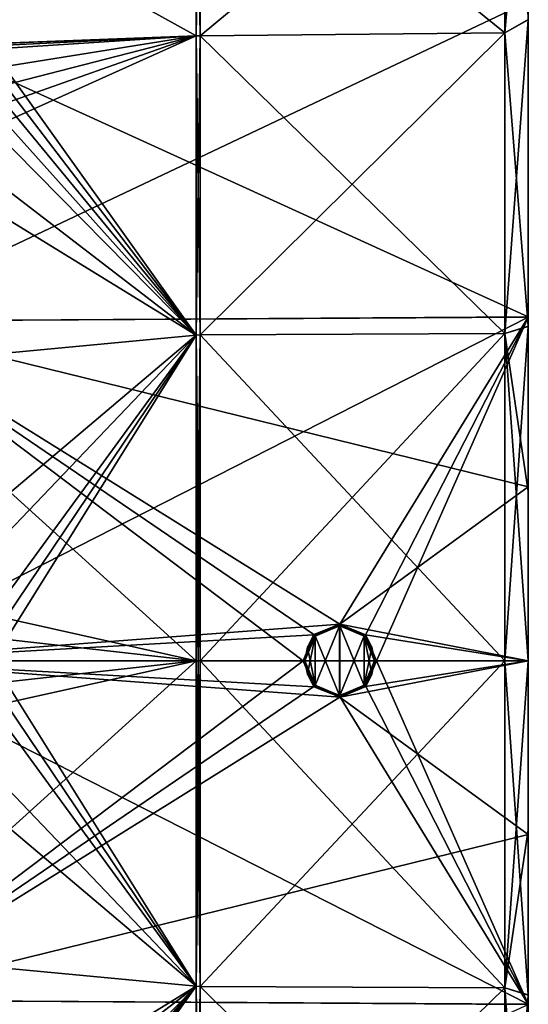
# Model space of a CAD drawing. Extents: x -65 to 0, y -51 to 51.
# Tile 11 of 16: x -22 to 0, y -15 to 27. Entities that reach past the tile are written whole.
import ezdxf

# ---------------------------------------------------------------- set-up
doc = ezdxf.new("R2010")
doc.units = 0
doc.header["$LTSCALE"] = 65.185185
for name, color, linetype in [('1', 7, 'CONTINUOUS'), ('197', 7, 'CONTINUOUS'), ('198', 7, 'CONTINUOUS'), ('199', 7, 'CONTINUOUS'), ('2', 7, 'CONTINUOUS'), ('3', 7, 'CONTINUOUS'), ('34', 7, 'CONTINUOUS'), ('37', 7, 'CONTINUOUS'), ('38', 7, 'CONTINUOUS'), ('39', 7, 'CONTINUOUS'), ('4', 7, 'CONTINUOUS'), ('40', 7, 'CONTINUOUS'), ('41', 7, 'CONTINUOUS'), ('42', 7, 'CONTINUOUS'), ('43', 7, 'CONTINUOUS'), ('44', 7, 'CONTINUOUS'), ('5', 7, 'CONTINUOUS')]:
    doc.layers.add(name, color=color, linetype=linetype)

msp = doc.modelspace()

# ---------------------------------------------------------------- linework, layer by layer
at = {"layer": '1', "linetype": 'CONTINUOUS'}
for points in [[(-9.093, 1.103, -51.472), (-7.996, 1.554, -51.483), (-9.036, 1.051, -50), (-9.093, 1.103, -51.472)], [(-9.036, 1.051, -50), (-7.996, 1.554, -51.483), (-7.994, 1.476, -50), (-9.036, 1.051, -50)], [(-7.996, 1.554, -51.483), (-6.901, 1.101, -51.518), (-7.994, 1.476, -50), (-7.996, 1.554, -51.483)], [(-7.994, 1.476, -50), (-6.901, 1.101, -51.518), (-6.957, 1.044, -50), (-7.994, 1.476, -50)], [(-9.553, 0, -51.474), (-9.093, 1.103, -51.472), (-9.476, 0, -50), (-9.553, 0, -51.474)], [(-9.476, 0, -50), (-9.093, 1.103, -51.472), (-9.362, 0.569, -50), (-9.476, 0, -50)], [(-9.362, 0.569, -50), (-9.093, 1.103, -51.472), (-9.036, 1.051, -50), (-9.362, 0.569, -50)], [(-6.901, 1.101, -51.518), (-6.443, 0, -51.539), (-6.957, 1.044, -50), (-6.901, 1.101, -51.518)], [(-6.443, 0, -51.539), (-6.524, 0, -50), (-6.957, 1.044, -50), (-6.443, 0, -51.539)]]:
    msp.add_3dface(points, dxfattribs=at)
at = {"layer": '197', "linetype": 'CONTINUOUS'}
for points in [[(-7.999, 1.554, 51.483), (-9.098, 1.099, 51.472), (-8.006, 1.476, 50), (-7.999, 1.554, 51.483)], [(-8.006, 1.476, 50), (-9.098, 1.099, 51.472), (-9.043, 1.044, 50), (-8.006, 1.476, 50)], [(-6.964, 1.051, 50), (-7.999, 1.554, 51.483), (-8.006, 1.476, 50), (-6.964, 1.051, 50)], [(-6.899, 1.099, 51.518), (-7.999, 1.554, 51.483), (-6.964, 1.051, 50), (-6.899, 1.099, 51.518)], [(-9.098, 1.099, 51.472), (-9.553, 0, 51.474), (-9.043, 1.044, 50), (-9.098, 1.099, 51.472)], [(-9.553, 0, 51.474), (-9.476, 0, 50), (-9.043, 1.044, 50), (-9.553, 0, 51.474)], [(-6.638, 0.569, 50), (-6.899, 1.099, 51.518), (-6.964, 1.051, 50), (-6.638, 0.569, 50)], [(-6.443, 0, 51.539), (-6.899, 1.099, 51.518), (-6.524, 0, 50), (-6.443, 0, 51.539)], [(-6.524, 0, 50), (-6.899, 1.099, 51.518), (-6.638, 0.569, 50), (-6.524, 0, 50)]]:
    msp.add_3dface(points, dxfattribs=at)
at = {"layer": '198', "linetype": 'CONTINUOUS'}
for points in [[(-9.553, 0, 51.474), (-9.095, -1.102, 51.472), (-9.476, 0, 50), (-9.553, 0, 51.474)], [(-9.476, 0, 50), (-9.095, -1.102, 51.472), (-9.362, -0.569, 50), (-9.476, 0, 50)], [(-6.899, -1.099, 51.518), (-6.443, 0, 51.539), (-6.957, -1.044, 50), (-6.899, -1.099, 51.518)], [(-6.443, 0, 51.539), (-6.524, 0, 50), (-6.957, -1.044, 50), (-6.443, 0, 51.539)], [(-9.362, -0.569, 50), (-9.095, -1.102, 51.472), (-9.036, -1.051, 50), (-9.362, -0.569, 50)], [(-9.095, -1.102, 51.472), (-7.99, -1.554, 51.483), (-9.036, -1.051, 50), (-9.095, -1.102, 51.472)], [(-9.036, -1.051, 50), (-7.99, -1.554, 51.483), (-7.994, -1.476, 50), (-9.036, -1.051, 50)], [(-7.994, -1.476, 50), (-7.99, -1.554, 51.483), (-6.957, -1.044, 50), (-7.994, -1.476, 50)], [(-7.99, -1.554, 51.483), (-6.899, -1.099, 51.518), (-6.957, -1.044, 50), (-7.99, -1.554, 51.483)]]:
    msp.add_3dface(points, dxfattribs=at)
at = {"layer": '199', "linetype": 'CONTINUOUS'}
for points in [[(-8.006, 1.476, 50), (-9.043, 1.044, 50), (-9.036, -1.051, 50), (-8.006, 1.476, 50)], [(-8.006, 1.476, 50), (-9.036, -1.051, 50), (-7.994, -1.476, 50), (-8.006, 1.476, 50)], [(-6.964, 1.051, 50), (-8.006, 1.476, 50), (-7.994, -1.476, 50), (-6.964, 1.051, 50)], [(-9.043, 1.044, 50), (-9.476, 0, 50), (-9.362, -0.569, 50), (-9.043, 1.044, 50)], [(-9.043, 1.044, 50), (-9.362, -0.569, 50), (-9.036, -1.051, 50), (-9.043, 1.044, 50)], [(-6.964, 1.051, 50), (-7.994, -1.476, 50), (-6.957, -1.044, 50), (-6.964, 1.051, 50)], [(-6.638, 0.569, 50), (-6.964, 1.051, 50), (-6.957, -1.044, 50), (-6.638, 0.569, 50)], [(-6.524, 0, 50), (-6.638, 0.569, 50), (-6.957, -1.044, 50), (-6.524, 0, 50)]]:
    msp.add_3dface(points, dxfattribs=at)
at = {"layer": '2', "linetype": 'CONTINUOUS'}
for points in [[(-9.036, 1.051, -50), (-7.994, 1.476, -50), (-8.006, -1.476, -50), (-9.036, 1.051, -50)], [(-8.006, -1.476, -50), (-7.994, 1.476, -50), (-6.964, -1.051, -50), (-8.006, -1.476, -50)], [(-7.994, 1.476, -50), (-6.957, 1.044, -50), (-6.964, -1.051, -50), (-7.994, 1.476, -50)], [(-9.362, 0.569, -50), (-9.036, 1.051, -50), (-9.043, -1.044, -50), (-9.362, 0.569, -50)], [(-9.043, -1.044, -50), (-9.036, 1.051, -50), (-8.006, -1.476, -50), (-9.043, -1.044, -50)], [(-6.964, -1.051, -50), (-6.957, 1.044, -50), (-6.638, -0.569, -50), (-6.964, -1.051, -50)], [(-6.957, 1.044, -50), (-6.524, 0, -50), (-6.638, -0.569, -50), (-6.957, 1.044, -50)], [(-9.476, 0, -50), (-9.362, 0.569, -50), (-9.043, -1.044, -50), (-9.476, 0, -50)]]:
    msp.add_3dface(points, dxfattribs=at)
at = {"layer": '3', "linetype": 'CONTINUOUS'}
for points in [[(-9.553, 0, -51.474), (-9.476, 0, -50), (-9.043, -1.044, -50), (-9.553, 0, -51.474)], [(-9.553, 0, -51.474), (-9.043, -1.044, -50), (-9.092, -1.104, -51.472), (-9.553, 0, -51.474)], [(-6.524, 0, -50), (-6.443, 0, -51.539), (-6.895, -1.095, -51.518), (-6.524, 0, -50)], [(-6.638, -0.569, -50), (-6.524, 0, -50), (-6.895, -1.095, -51.518), (-6.638, -0.569, -50)], [(-6.964, -1.051, -50), (-6.638, -0.569, -50), (-6.895, -1.095, -51.518), (-6.964, -1.051, -50)], [(-9.043, -1.044, -50), (-8.006, -1.476, -50), (-9.092, -1.104, -51.472), (-9.043, -1.044, -50)], [(-9.092, -1.104, -51.472), (-8.006, -1.476, -50), (-7.983, -1.553, -51.483), (-9.092, -1.104, -51.472)], [(-8.006, -1.476, -50), (-6.964, -1.051, -50), (-7.983, -1.553, -51.483), (-8.006, -1.476, -50)], [(-7.983, -1.553, -51.483), (-6.964, -1.051, -50), (-6.895, -1.095, -51.518), (-7.983, -1.553, -51.483)]]:
    msp.add_3dface(points, dxfattribs=at)
at = {"layer": '34', "linetype": 'CONTINUOUS'}
for points in [[(-22.77, -1.928, -48.508), (-27.903, -12.495, -46.632), (-14.087, 0, -49.001), (-22.77, -1.928, -48.508)], [(-14.087, 0, -49.001), (-27.903, -12.495, -46.632), (-14.087, -13.805, -47.016), (-14.087, 0, -49.001)], [(-22.731, -0.964, -48.538), (-22.77, -1.928, -48.508), (-14.087, 0, -49.001), (-22.731, -0.964, -48.538)], [(-22.718, 0, -48.549), (-22.731, -0.964, -48.538), (-14.087, 0, -49.001), (-22.718, 0, -48.549)], [(-22.731, -0.964, 48.538), (-22.718, 0, 48.549), (-14.087, -13.805, 47.016), (-22.731, -0.964, 48.538)], [(-14.087, -13.805, 47.016), (-22.718, 0, 48.549), (-14.087, 0, 49.001), (-14.087, -13.805, 47.016)], [(-22.77, -1.928, 48.508), (-22.731, -0.964, 48.538), (-14.087, -13.805, 47.016), (-22.77, -1.928, 48.508)], [(-27.903, -2.125, 48.23), (-25.336, -2.027, 48.369), (-14.087, -13.805, 47.016), (-27.903, -2.125, 48.23)], [(-25.336, -2.027, 48.369), (-22.77, -1.928, 48.508), (-14.087, -13.805, 47.016), (-25.336, -2.027, 48.369)], [(-27.903, -12.495, 46.632), (-27.903, -2.125, 48.23), (-14.087, -13.805, 47.016), (-27.903, -12.495, 46.632)], [(-27.903, -22.275, 42.831), (-27.903, -12.495, 46.632), (-14.087, -13.805, 47.016), (-27.903, -22.275, 42.831)], [(-27.903, -12.495, -46.632), (-27.903, -22.275, -42.831), (-14.087, -13.805, -47.016), (-27.903, -12.495, -46.632)], [(-22.77, -22.584, 42.973), (-27.903, -22.275, 42.831), (-14.087, -13.805, 47.016), (-22.77, -22.584, 42.973)], [(-27.903, -22.275, -42.831), (-25.336, -22.429, -42.902), (-14.087, -13.805, -47.016), (-27.903, -22.275, -42.831)], [(-25.336, -22.429, -42.902), (-22.77, -22.584, -42.973), (-14.087, -13.805, -47.016), (-25.336, -22.429, -42.902)], [(-14.087, -26.492, 41.222), (-22.77, -22.584, 42.973), (-14.087, -13.805, 47.016), (-14.087, -26.492, 41.222)], [(-22.731, -25.104, -41.553), (-22.77, -25.924, -41.045), (-14.087, -13.805, -47.016), (-22.731, -25.104, -41.553)], [(-14.087, -13.805, -47.016), (-22.77, -25.924, -41.045), (-14.087, -26.492, -41.222), (-14.087, -13.805, -47.016)], [(-22.77, -22.584, -42.973), (-22.731, -23.434, -42.518), (-14.087, -13.805, -47.016), (-22.77, -22.584, -42.973)], [(-22.718, -24.274, -42.044), (-22.731, -25.104, -41.553), (-14.087, -13.805, -47.016), (-22.718, -24.274, -42.044)], [(-22.731, -23.434, -42.518), (-22.718, -24.274, -42.044), (-14.087, -13.805, -47.016), (-22.731, -23.434, -42.518)]]:
    msp.add_3dface(points, dxfattribs=at)
at = {"layer": '37', "linetype": 'CONTINUOUS'}
for points in [[(-14.087, 37.033, 32.089), (-14.087, 26.492, 41.222), (-27.903, 34.137, 34.137), (-14.087, 37.033, 32.089)], [(-14.087, 26.492, -41.222), (-14.087, 37.033, -32.089), (-27.903, 34.137, -34.137), (-14.087, 26.492, -41.222)], [(-27.903, 34.137, 34.137), (-14.087, 26.492, 41.222), (-27.903, 25.956, 40.706), (-27.903, 34.137, 34.137)], [(-27.902, 25.959, -40.704), (-14.087, 26.492, -41.222), (-27.903, 34.137, -34.137), (-27.902, 25.959, -40.704)], [(-27.903, 25.956, 40.706), (-14.087, 26.492, 41.222), (-22.77, 25.924, 41.045), (-27.903, 25.956, 40.706)], [(-25.336, 25.94, -40.875), (-14.087, 26.492, -41.222), (-27.902, 25.959, -40.704), (-25.336, 25.94, -40.875)], [(-22.77, 25.924, -41.045), (-14.087, 26.492, -41.222), (-25.336, 25.94, -40.875), (-22.77, 25.924, -41.045)], [(-14.087, 26.492, 41.222), (-14.087, 13.805, 47.016), (-22.77, 25.924, 41.045), (-14.087, 26.492, 41.222)], [(-14.087, 13.805, -47.016), (-14.087, 26.492, -41.222), (-22.77, 22.584, -42.973), (-14.087, 13.805, -47.016)], [(-22.77, 22.584, -42.973), (-14.087, 26.492, -41.222), (-22.731, 23.434, -42.518), (-22.77, 22.584, -42.973)], [(-22.731, 25.104, -41.553), (-14.087, 26.492, -41.222), (-22.77, 25.924, -41.045), (-22.731, 25.104, -41.553)], [(-22.731, 23.434, -42.518), (-14.087, 26.492, -41.222), (-22.718, 24.274, -42.044), (-22.731, 23.434, -42.518)], [(-22.718, 24.274, -42.044), (-14.087, 26.492, -41.222), (-22.731, 25.104, -41.553), (-22.718, 24.274, -42.044)], [(-22.77, 25.924, 41.045), (-14.087, 13.805, 47.016), (-22.731, 25.104, 41.553), (-22.77, 25.924, 41.045)], [(-22.731, 25.104, 41.553), (-14.087, 13.805, 47.016), (-22.718, 24.274, 42.044), (-22.731, 25.104, 41.553)], [(-22.718, 24.274, 42.044), (-14.087, 13.805, 47.016), (-22.731, 23.434, 42.518), (-22.718, 24.274, 42.044)], [(-22.731, 23.434, 42.518), (-14.087, 13.805, 47.016), (-22.77, 22.584, 42.973), (-22.731, 23.434, 42.518)], [(-27.903, 22.275, -42.831), (-14.087, 13.805, -47.016), (-22.77, 22.584, -42.973), (-27.903, 22.275, -42.831)], [(-22.77, 22.584, 42.973), (-14.087, 13.805, 47.016), (-25.336, 22.429, 42.902), (-22.77, 22.584, 42.973)], [(-25.336, 22.429, 42.902), (-14.087, 13.805, 47.016), (-27.903, 22.275, 42.831), (-25.336, 22.429, 42.902)], [(-27.903, 22.275, 42.831), (-14.087, 13.805, 47.016), (-27.903, 12.495, 46.632), (-27.903, 22.275, 42.831)], [(-27.903, 12.495, -46.632), (-14.087, 13.805, -47.016), (-27.903, 22.275, -42.831), (-27.903, 12.495, -46.632)], [(-14.087, 13.805, 47.016), (-14.087, 0, 49.001), (-27.903, 12.495, 46.632), (-14.087, 13.805, 47.016)], [(-25.336, 2.027, -48.369), (-14.087, 13.805, -47.016), (-27.903, 2.125, -48.23), (-25.336, 2.027, -48.369)], [(-27.903, 2.125, -48.23), (-14.087, 13.805, -47.016), (-27.903, 12.495, -46.632), (-27.903, 2.125, -48.23)], [(-22.77, 1.928, -48.508), (-14.087, 13.805, -47.016), (-25.336, 2.027, -48.369), (-22.77, 1.928, -48.508)], [(-22.731, 0.964, -48.538), (-14.087, 13.805, -47.016), (-22.77, 1.928, -48.508), (-22.731, 0.964, -48.538)], [(-22.718, 0, -48.549), (-14.087, 13.805, -47.016), (-22.731, 0.964, -48.538), (-22.718, 0, -48.549)], [(-22.718, 0, -48.549), (-14.087, 0, -49.001), (-14.087, 13.805, -47.016), (-22.718, 0, -48.549)], [(-14.087, 0, 49.001), (-22.77, 1.928, 48.508), (-27.903, 12.495, 46.632), (-14.087, 0, 49.001)], [(-22.77, 1.928, 48.508), (-14.087, 0, 49.001), (-22.731, 0.964, 48.538), (-22.77, 1.928, 48.508)], [(-14.087, 0, 49.001), (-22.718, 0, 48.549), (-22.731, 0.964, 48.538), (-14.087, 0, 49.001)]]:
    msp.add_3dface(points, dxfattribs=at)
at = {"layer": '38', "linetype": 'CONTINUOUS'}
for points in [[(-13.913, 26.495, 41.227), (-14.087, 37.033, 32.089), (-13.913, 37.037, 32.093), (-13.913, 26.495, 41.227)], [(-14.087, 37.033, -32.089), (-14.087, 26.492, -41.222), (-13.913, 37.037, -32.093), (-14.087, 37.033, -32.089)], [(-13.913, 37.037, -32.093), (-14.087, 26.492, -41.222), (-13.913, 26.495, -41.227), (-13.913, 37.037, -32.093)], [(-14.087, 26.492, 41.222), (-14.087, 37.033, 32.089), (-13.913, 26.495, 41.227), (-14.087, 26.492, 41.222)], [(-13.913, 13.807, 47.022), (-14.087, 26.492, 41.222), (-13.913, 26.495, 41.227), (-13.913, 13.807, 47.022)], [(-14.087, 26.492, -41.222), (-14.087, 13.805, -47.016), (-13.913, 26.495, -41.227), (-14.087, 26.492, -41.222)], [(-13.913, 26.495, -41.227), (-14.087, 13.805, -47.016), (-13.913, 13.807, -47.022), (-13.913, 26.495, -41.227)], [(-14.087, 13.805, 47.016), (-14.087, 26.492, 41.222), (-13.913, 13.807, 47.022), (-14.087, 13.805, 47.016)], [(-14.087, 13.805, -47.016), (-14.087, 0, -49.001), (-13.913, 13.807, -47.022), (-14.087, 13.805, -47.016)], [(-13.913, 13.807, -47.022), (-14.087, 0, -49.001), (-14, 0, -49.005), (-13.913, 13.807, -47.022)], [(-13.913, 0, 49.007), (-14.087, 13.805, 47.016), (-13.913, 13.807, 47.022), (-13.913, 0, 49.007)], [(-14.087, 0, 49.001), (-14.087, 13.805, 47.016), (-14, 0, 49.005), (-14.087, 0, 49.001)], [(-14, 0, 49.005), (-14.087, 13.805, 47.016), (-13.913, 0, 49.007), (-14, 0, 49.005)], [(-13.913, 0, -49.007), (-13.913, 13.807, -47.022), (-14, 0, -49.005), (-13.913, 0, -49.007)]]:
    msp.add_3dface(points, dxfattribs=at)
at = {"layer": '39', "linetype": 'CONTINUOUS'}
for points in [[(-14.087, 0, -49.001), (-14.087, -13.805, -47.016), (-14, 0, -49.005), (-14.087, 0, -49.001)], [(-14.087, -13.805, -47.016), (-13.913, 0, -49.007), (-14, 0, -49.005), (-14.087, -13.805, -47.016)], [(-13.913, 0, -49.007), (-14.087, -13.805, -47.016), (-13.913, -13.807, -47.022), (-13.913, 0, -49.007)], [(-14.087, -13.805, 47.016), (-14.087, 0, 49.001), (-13.913, -13.807, 47.022), (-14.087, -13.805, 47.016)], [(-14.087, 0, 49.001), (-14, 0, 49.005), (-13.913, -13.807, 47.022), (-14.087, 0, 49.001)], [(-14, 0, 49.005), (-13.913, 0, 49.007), (-13.913, -13.807, 47.022), (-14, 0, 49.005)], [(-14.087, -13.805, -47.016), (-14.087, -26.492, -41.222), (-13.913, -13.807, -47.022), (-14.087, -13.805, -47.016)], [(-14.087, -26.492, 41.222), (-14.087, -13.805, 47.016), (-13.913, -26.495, 41.227), (-14.087, -26.492, 41.222)], [(-13.913, -26.495, 41.227), (-14.087, -13.805, 47.016), (-13.913, -13.807, 47.022), (-13.913, -26.495, 41.227)], [(-13.913, -13.807, -47.022), (-14.087, -26.492, -41.222), (-13.913, -26.495, -41.227), (-13.913, -13.807, -47.022)]]:
    msp.add_3dface(points, dxfattribs=at)
at = {"layer": '4', "linetype": 'CONTINUOUS'}
for points in [[(-9.553, 0, -51.474), (-9.092, -1.104, -51.472), (-28.617, 0, -51.074), (-9.553, 0, -51.474)], [(-9.092, -1.104, -51.472), (-7.983, -1.553, -51.483), (-28.617, 0, -51.074), (-9.092, -1.104, -51.472)], [(-7.983, -1.553, -51.483), (0, -14.557, -49.581), (-28.617, 0, -51.074), (-7.983, -1.553, -51.483)], [(-9.553, 0, 51.474), (-28.617, 0, 51.074), (-28.617, -14.389, 49.005), (-9.553, 0, 51.474)], [(-9.095, -1.102, 51.472), (-9.553, 0, 51.474), (-28.617, -14.389, 49.005), (-9.095, -1.102, 51.472)], [(-28.617, 0, -51.074), (0, -14.557, -49.581), (-28.617, -14.389, -49.005), (-28.617, 0, -51.074)], [(-6.899, -1.099, 51.518), (-7.99, -1.554, 51.483), (0, 0, 51.674), (-6.899, -1.099, 51.518)], [(0, 0, 51.674), (-7.99, -1.554, 51.483), (0, -7.368, 51.146), (0, 0, 51.674)], [(-6.443, 0, 51.539), (-6.899, -1.099, 51.518), (0, 0, 51.674), (-6.443, 0, 51.539)], [(-6.895, -1.095, -51.518), (-6.443, 0, -51.539), (0, -14.557, -49.581), (-6.895, -1.095, -51.518)], [(0, -14.557, -49.581), (-6.443, 0, -51.539), (0, 0, -51.674), (0, -14.557, -49.581)], [(-7.99, -1.554, 51.483), (-9.095, -1.102, 51.472), (-28.617, -14.389, 49.005), (-7.99, -1.554, 51.483)], [(-7.983, -1.553, -51.483), (-6.895, -1.095, -51.518), (0, -14.557, -49.581), (-7.983, -1.553, -51.483)], [(0, -7.368, 51.146), (-7.99, -1.554, 51.483), (-28.617, -14.389, 49.005), (0, -7.368, 51.146)], [(0, -14.578, 49.575), (0, -7.368, 51.146), (-28.617, -14.389, 49.005), (0, -14.578, 49.575)], [(-28.617, -27.613, 42.966), (0, -14.578, 49.575), (-28.617, -14.389, 49.005), (-28.617, -27.613, 42.966)], [(0, -14.557, -49.581), (0, -27.931, -43.475), (-28.617, -14.389, -49.005), (0, -14.557, -49.581)], [(-28.617, -14.389, -49.005), (0, -27.931, -43.475), (-28.617, -27.613, -42.966), (-28.617, -14.389, -49.005)]]:
    msp.add_3dface(points, dxfattribs=at)
at = {"layer": '40', "linetype": 'CONTINUOUS'}
for points in [[(-13.913, -13.807, 47.022), (-13.913, 0, 49.007), (-1, -13.87, 47.238), (-13.913, -13.807, 47.022)], [(-1, -13.87, 47.238), (-13.913, 0, 49.007), (-1, 0, 49.233), (-1, -13.87, 47.238)], [(-13.913, 0, -49.007), (-13.913, -13.807, -47.022), (-1, 0, -49.233), (-13.913, 0, -49.007)], [(-1, 0, -49.233), (-13.913, -13.807, -47.022), (-1, -13.87, -47.238), (-1, 0, -49.233)], [(-13.913, -13.807, -47.022), (-13.913, -26.495, -41.227), (-1, -13.87, -47.238), (-13.913, -13.807, -47.022)], [(-13.913, -26.495, 41.227), (-13.913, -13.807, 47.022), (-1, -26.617, 41.417), (-13.913, -26.495, 41.227)], [(-1, -26.617, 41.417), (-13.913, -13.807, 47.022), (-1, -13.87, 47.238), (-1, -26.617, 41.417)], [(-1, -13.87, -47.238), (-13.913, -26.495, -41.227), (-1, -26.617, -41.417), (-1, -13.87, -47.238)]]:
    msp.add_3dface(points, dxfattribs=at)
at = {"layer": '41', "linetype": 'CONTINUOUS'}
for points in [[(-1, 26.617, 41.417), (-13.913, 37.037, 32.093), (-1, 37.207, 32.24), (-1, 26.617, 41.417)], [(-13.913, 37.037, -32.093), (-13.913, 26.495, -41.227), (-1, 37.207, -32.24), (-13.913, 37.037, -32.093)], [(-1, 37.207, -32.24), (-13.913, 26.495, -41.227), (-1, 26.617, -41.417), (-1, 37.207, -32.24)], [(-13.913, 26.495, 41.227), (-13.913, 37.037, 32.093), (-1, 26.617, 41.417), (-13.913, 26.495, 41.227)], [(-1, 13.87, 47.238), (-13.913, 26.495, 41.227), (-1, 26.617, 41.417), (-1, 13.87, 47.238)], [(-13.913, 26.495, -41.227), (-13.913, 13.807, -47.022), (-1, 26.617, -41.417), (-13.913, 26.495, -41.227)], [(-1, 26.617, -41.417), (-13.913, 13.807, -47.022), (-1, 13.87, -47.238), (-1, 26.617, -41.417)], [(-13.913, 13.807, 47.022), (-13.913, 26.495, 41.227), (-1, 13.87, 47.238), (-13.913, 13.807, 47.022)], [(-1, 0, 49.233), (-13.913, 13.807, 47.022), (-1, 13.87, 47.238), (-1, 0, 49.233)], [(-13.913, 13.807, -47.022), (-13.913, 0, -49.007), (-1, 13.87, -47.238), (-13.913, 13.807, -47.022)], [(-13.913, 0, -49.007), (-1, 0, -49.233), (-1, 13.87, -47.238), (-13.913, 0, -49.007)], [(-13.913, 0, 49.007), (-13.913, 13.807, 47.022), (-1, 0, 49.233), (-13.913, 0, 49.007)]]:
    msp.add_3dface(points, dxfattribs=at)
at = {"layer": '42', "linetype": 'CONTINUOUS'}
for points in [[(-1, 37.207, -32.24), (-1, 26.617, -41.417), (0, 37.975, -32.908), (-1, 37.207, -32.24)], [(0, 37.975, -32.908), (-1, 26.617, -41.417), (0, 27.165, -42.274), (0, 37.975, -32.908)], [(-1, 26.617, 41.417), (-1, 37.207, 32.24), (0, 27.18, 42.265), (-1, 26.617, 41.417)], [(0, 14.181, 48.207), (-1, 26.617, 41.417), (0, 27.18, 42.265), (0, 14.181, 48.207)], [(-1, 26.617, -41.417), (-1, 13.87, -47.238), (0, 27.165, -42.274), (-1, 26.617, -41.417)], [(0, 27.165, -42.274), (-1, 13.87, -47.238), (0, 14.161, -48.213), (0, 27.165, -42.274)], [(-1, 13.87, 47.238), (-1, 26.617, 41.417), (0, 14.181, 48.207), (-1, 13.87, 47.238)], [(0, 7.169, 49.736), (-1, 13.87, 47.238), (0, 14.181, 48.207), (0, 7.169, 49.736)], [(-1, 13.87, -47.238), (-1, 0, -49.233), (0, 14.161, -48.213), (-1, 13.87, -47.238)], [(0, 14.161, -48.213), (-1, 0, -49.233), (0, 0, -50.25), (0, 14.161, -48.213)], [(-1, 0, 49.233), (-1, 13.87, 47.238), (0, 0, 50.25), (-1, 0, 49.233)], [(0, 0, 50.25), (-1, 13.87, 47.238), (0, 7.169, 49.736), (0, 0, 50.25)]]:
    msp.add_3dface(points, dxfattribs=at)
at = {"layer": '43', "linetype": 'CONTINUOUS'}
for points in [[(-1, 0, -49.233), (-1, -13.87, -47.238), (0, 0, -50.25), (-1, 0, -49.233)], [(0, 0, -50.25), (-1, -13.87, -47.238), (0, -7.169, -49.736), (0, 0, -50.25)], [(-1, -13.87, 47.238), (-1, 0, 49.233), (0, -14.161, 48.213), (-1, -13.87, 47.238)], [(-1, 0, 49.233), (0, 0, 50.25), (0, -14.161, 48.213), (-1, 0, 49.233)], [(0, -7.169, -49.736), (-1, -13.87, -47.238), (0, -14.181, -48.207), (0, -7.169, -49.736)], [(-1, -13.87, -47.238), (-1, -26.617, -41.417), (0, -14.181, -48.207), (-1, -13.87, -47.238)], [(-1, -26.617, 41.417), (-1, -13.87, 47.238), (0, -27.165, 42.274), (-1, -26.617, 41.417)], [(0, -27.165, 42.274), (-1, -13.87, 47.238), (0, -14.161, 48.213), (0, -27.165, 42.274)], [(0, -14.181, -48.207), (-1, -26.617, -41.417), (0, -27.18, -42.265), (0, -14.181, -48.207)]]:
    msp.add_3dface(points, dxfattribs=at)
at = {"layer": '44', "linetype": 'CONTINUOUS'}
for points in [[(0, 27.946, -43.465), (0, 37.975, -32.908), (0, 27.165, -42.274), (0, 27.946, -43.465)], [(0, 14.578, -49.575), (0, 27.946, -43.465), (0, 27.165, -42.274), (0, 14.578, -49.575)], [(0, 27.931, 43.475), (0, 14.557, 49.581), (0, 27.18, 42.265), (0, 27.931, 43.475)], [(0, 14.557, 49.581), (0, 14.181, 48.207), (0, 27.18, 42.265), (0, 14.557, 49.581)], [(0, 14.578, -49.575), (0, 27.165, -42.274), (0, 14.161, -48.213), (0, 14.578, -49.575)], [(0, 7.368, -51.146), (0, 14.578, -49.575), (0, 14.161, -48.213), (0, 7.368, -51.146)], [(0, 14.557, 49.581), (0, 0, 51.674), (0, 14.181, 48.207), (0, 14.557, 49.581)], [(0, 0, 51.674), (0, 7.169, 49.736), (0, 14.181, 48.207), (0, 0, 51.674)], [(0, 7.368, -51.146), (0, 14.161, -48.213), (0, 0, -50.25), (0, 7.368, -51.146)], [(0, 0, -51.674), (0, 7.368, -51.146), (0, 0, -50.25), (0, 0, -51.674)], [(0, 0, 51.674), (0, 0, 50.25), (0, 7.169, 49.736), (0, 0, 51.674)], [(0, 0, 51.674), (0, -7.368, 51.146), (0, 0, 50.25), (0, 0, 51.674)], [(0, 0, 50.25), (0, -7.368, 51.146), (0, -14.161, 48.213), (0, 0, 50.25)], [(0, -14.557, -49.581), (0, 0, -51.674), (0, -14.181, -48.207), (0, -14.557, -49.581)], [(0, 0, -51.674), (0, 0, -50.25), (0, -7.169, -49.736), (0, 0, -51.674)], [(0, 0, -51.674), (0, -7.169, -49.736), (0, -14.181, -48.207), (0, 0, -51.674)], [(0, -7.368, 51.146), (0, -14.578, 49.575), (0, -14.161, 48.213), (0, -7.368, 51.146)], [(0, -14.578, 49.575), (0, -27.165, 42.274), (0, -14.161, 48.213), (0, -14.578, 49.575)], [(0, -14.557, -49.581), (0, -14.181, -48.207), (0, -27.18, -42.265), (0, -14.557, -49.581)], [(0, -27.931, -43.475), (0, -14.557, -49.581), (0, -27.18, -42.265), (0, -27.931, -43.475)]]:
    msp.add_3dface(points, dxfattribs=at)
at = {"layer": '5', "linetype": 'CONTINUOUS'}
for points in [[(0, 27.946, -43.465), (0, 14.578, -49.575), (-28.617, 27.613, -42.966), (0, 27.946, -43.465)], [(0, 14.557, 49.581), (0, 27.931, 43.475), (-28.617, 14.389, 49.005), (0, 14.557, 49.581)], [(-28.617, 14.389, 49.005), (0, 27.931, 43.475), (-28.617, 27.613, 42.966), (-28.617, 14.389, 49.005)], [(-28.617, 27.613, -42.966), (0, 14.578, -49.575), (-28.617, 14.389, -49.005), (-28.617, 27.613, -42.966)], [(0, 14.578, -49.575), (0, 7.368, -51.146), (-28.617, 14.389, -49.005), (0, 14.578, -49.575)], [(0, 14.557, 49.581), (-28.617, 0, 51.074), (-7.999, 1.554, 51.483), (0, 14.557, 49.581)], [(-28.617, 0, 51.074), (0, 14.557, 49.581), (-28.617, 14.389, 49.005), (-28.617, 0, 51.074)], [(-7.996, 1.554, -51.483), (-9.093, 1.103, -51.472), (-28.617, 14.389, -49.005), (-7.996, 1.554, -51.483)], [(0, 7.368, -51.146), (-7.996, 1.554, -51.483), (-28.617, 14.389, -49.005), (0, 7.368, -51.146)], [(-9.093, 1.103, -51.472), (-9.553, 0, -51.474), (-28.617, 14.389, -49.005), (-9.093, 1.103, -51.472)], [(-9.553, 0, -51.474), (-28.617, 0, -51.074), (-28.617, 14.389, -49.005), (-9.553, 0, -51.474)], [(-6.899, 1.099, 51.518), (0, 14.557, 49.581), (-7.999, 1.554, 51.483), (-6.899, 1.099, 51.518)], [(-6.443, 0, 51.539), (0, 14.557, 49.581), (-6.899, 1.099, 51.518), (-6.443, 0, 51.539)], [(-6.443, 0, 51.539), (0, 0, 51.674), (0, 14.557, 49.581), (-6.443, 0, 51.539)], [(0, 0, -51.674), (-7.996, 1.554, -51.483), (0, 7.368, -51.146), (0, 0, -51.674)], [(-7.999, 1.554, 51.483), (-28.617, 0, 51.074), (-9.098, 1.099, 51.472), (-7.999, 1.554, 51.483)], [(-6.901, 1.101, -51.518), (-7.996, 1.554, -51.483), (0, 0, -51.674), (-6.901, 1.101, -51.518)], [(-28.617, 0, 51.074), (-9.553, 0, 51.474), (-9.098, 1.099, 51.472), (-28.617, 0, 51.074)], [(-6.443, 0, -51.539), (-6.901, 1.101, -51.518), (0, 0, -51.674), (-6.443, 0, -51.539)]]:
    msp.add_3dface(points, dxfattribs=at)

doc.saveas('drawing.dxf')
